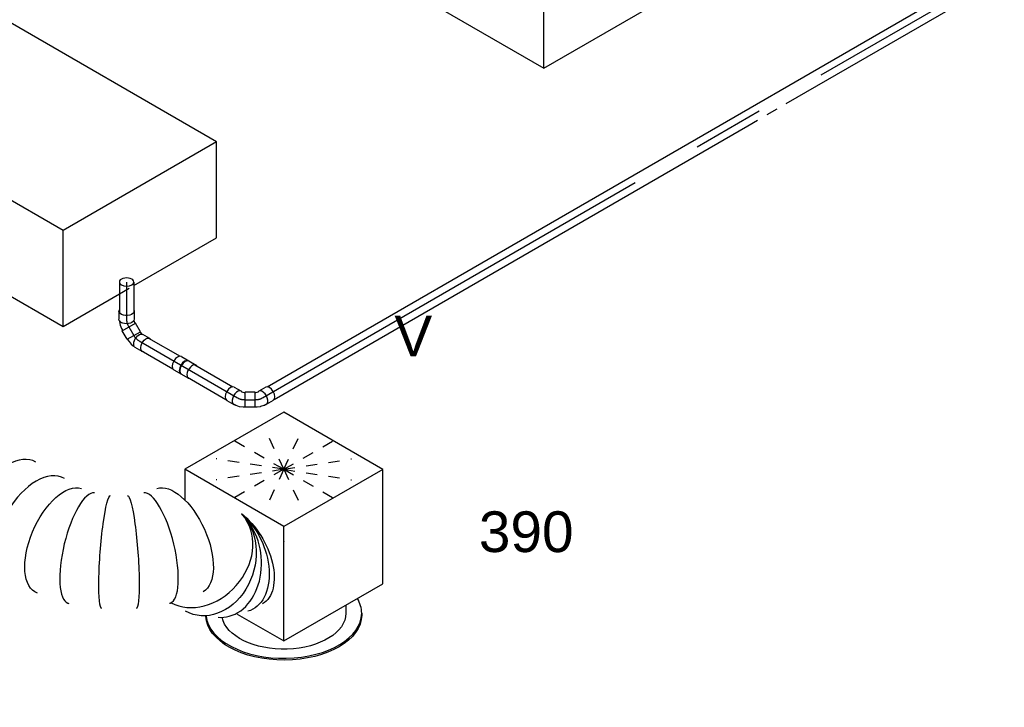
# Model space of a CAD drawing. Extents: x -138812 to 250702, y -18987 to 104055.
# Tile 10 of 193: x 10897 to 13077, y 18790 to 20311. Entities that reach past the tile are written whole.
import ezdxf
from ezdxf.enums import TextEntityAlignment as Align

# ---------------------------------------------------------------- set-up
doc = ezdxf.new("R2010")
doc.units = 0
doc.header["$LTSCALE"] = 50
doc.linetypes.add('CENTER2', pattern=[28.575, 19.05, -3.175, 3.175, -3.175])
doc.linetypes.add('STREEPJES', pattern=[0.1, 0.05, -0.05])
doc.layers.get('0').update_dxf_attribs({"linetype": 'CONTINUOUS'})
for name, color, linetype in [('lMcht aanvoer bestaand_PR', 1, 'CONTINUOUS'), ('lucht aanvoer bestaand', 8, 'CONTINUOUS'), ('WL524---_D', 153, 'CONTINUOUS'), ('WL524---_HARTLIJN', 8, 'CONTINUOUS'), ('WL570---_TOEVOER', 3, 'CONTINUOUS'), ('WL570---_TOEVOER_RST', 2, 'CONTINUOUS'), ('WL570---_TOEVOER_RST_HL', 1, 'CONTINUOUS'), ('WL5911--_D', 2, 'CONTINUOUS'), ('WM570---_TOEVOER_PR', 1, 'CONTINUOUS'), ('WM570---_TOEVOER_RST_PR', 1, 'CONTINUOUS')]:
    doc.layers.add(name, color=color, linetype=linetype)
doc.styles.add('BURO-018', font='ARIAL.TTF', dxfattribs={"height": 90})
doc.styles.add('BURO-025', font='ARIAL.TTF', dxfattribs={"height": 125})

# ---------------------------------------------------------------- blocks, each defined once
blk = doc.blocks.new('*U770')
at = {"color": 0, "ltscale": 10}
for p, q in [((20.9, 16, -10597.1), (1872.5, 16, -10597.1)), ((20.9, -16, -10597.1), (1231.4, -16, -10597.1)), ((1329.4, -16, -10597.1), (1872.5, -16, -10597.1))]:
    blk.add_line(p, q, dxfattribs=at)
at = {"color": 8, "linetype": 'STREEPJES', "ltscale": 10}
blk.add_line((1231.4, -16, -10597.1), (1329.4, -16, -10597.1), dxfattribs=at)
at = {"layer": 'WL524---_HARTLIJN', "linetype": 'CENTER2'}
blk.add_line((0, 0, -10597.1), (1887.5, 0, -10597.1), dxfattribs=at)
at = {"layer": 'WL524---_D', "color": 1, "style": 'BURO-018'}
blk.add_attdef('POSNR', text='', height=90, dxfattribs=at).set_placement((0, 0), align=Align.MIDDLE)
blk = doc.blocks.new('*U771')
at = {"color": 0, "ltscale": 10}
for p, q in [((15, 16, -10502.6), (112.7, 16, -10502.6)), ((15, -16, -10502.6), (112.7, -16, -10502.6))]:
    blk.add_line(p, q, dxfattribs=at)
at = {"layer": 'WL524---_HARTLIJN', "linetype": 'CENTER2'}
blk.add_line((0, 0, -10502.6), (133.6, 0, -10502.6), dxfattribs=at)
at = {"layer": 'WL524---_D', "color": 1, "style": 'BURO-018'}
blk.add_attdef('POSNR', text='', height=90, dxfattribs=at).set_placement((0, 0), align=Align.MIDDLE)
blk = doc.blocks.new('*U772')
at = {"color": 0, "ltscale": 10}
for p, q in [((19.3, 30.5, -10602.9), (0.3, 19.5, -10602.9)), ((36.1, 1.5, -10602.9), (19.3, 30.5, -10602.9)), ((-26.1, 16.8, -10602.9), (-8.2, 16.8, -10602.9)), ((-7.5, 16, -10602.9), (-6.7, 16, -10602.9)), ((-6.7, 16, -10602.9), (-4.4, 16.5, -10602.9)), ((-4.4, 16.5, -10602.9), (-1.5, 17.6, -10602.9)), ((-1.5, 17.6, -10602.9), (0, 18.5, -10602.9)), ((0.3, 19.5, -10602.9), (0, 18.5, -10602.9)), ((17.1, -9.5, -10602.9), (0.3, 19.5, -10602.9)), ((36.1, 1.5, -10602.9), (17.1, -9.5, -10602.9)), ((-26.1, -16.8, -10602.9), (-8.2, -16.8, -10602.9)), ((-7.5, -16, -10602.9), (-3.9, -16, -10602.9)), ((-3.1, -15.9, -10602.9), (-3.9, -16, -10602.9)), ((-3.1, -15.9, -10602.9), (4.5, -14.4, -10602.9)), ((4.5, -14.4, -10602.9), (4.8, -14.3, -10602.9)), ((4.8, -14.3, -10602.9), (12.4, -11.3, -10602.9)), ((12.4, -11.3, -10602.9), (16, -9.3, -10602.9)), ((17.1, -9.5, -10602.9), (16, -9.3, -10602.9))]:
    blk.add_line(p, q, dxfattribs=at)
for centre, start_param, end_param in [((-26.1, 0, -10602.9), 3.141593, 6.283185), ((-8.2, 0, -10602.9), 2.879075, 6.59303)]:
    blk.add_ellipse(centre, major_axis=(0, -16.8), ratio=0.57735, start_param=start_param, end_param=end_param, dxfattribs=at)
at = {"layer": 'WL524---_HARTLIJN', "linetype": 'CENTER2'}
blk.add_ellipse((1.6, 15.7, -10602.9), major_axis=(19.2, 11.1), ratio=0.57735, start_param=3.926991, end_param=4.712389, dxfattribs=at)
at = {"layer": 'WL524---_D', "color": 1, "style": 'BURO-018'}
blk.add_attdef('POSNR', text='', height=90, dxfattribs=at).set_placement((0, 0), align=Align.MIDDLE)
blk = doc.blocks.new('*U773')
at = {"color": 0, "ltscale": 10}
for p, q in [((14.2, 27.6, -10602.9), (-1.3, 18.6, -10602.9)), ((-9, 16, -10602.9), (-7.5, 16, -10602.9)), ((-7.5, 16, -10602.9), (-4.4, 16.5, -10602.9)), ((-4.4, 16.5, -10602.9), (-2.2, 17.2, -10602.9)), ((-2.2, 17.2, -10602.9), (-1.5, 17.6, -10602.9)), ((-9, -16, -10602.9), (-5.1, -16, -10602.9)), ((-5, -16, -10602.9), (3, -14.8, -10602.9)), ((3.3, -14.7, -10602.9), (3, -14.8, -10602.9)), ((3.3, -14.7, -10602.9), (10.7, -12.2, -10602.9)), ((10.7, -12.2, -10602.9), (11.4, -11.9, -10602.9)), ((11.4, -11.9, -10602.9), (14.5, -10.1, -10602.9)), ((31, -1.5, -10602.9), (15.5, -10.5, -10602.9))]:
    blk.add_line(p, q, dxfattribs=at)
for centre, start_param, end_param in [((22.6, 13.1, -10602.9), 3.141593, 6.283185), ((7.1, 4.1, -10602.9), 2.831748, 6.545703)]:
    blk.add_ellipse(centre, major_axis=(-8.4, 14.5), ratio=0.57735, start_param=start_param, end_param=end_param, dxfattribs=at)
at = {"layer": 'WL524---_HARTLIJN', "linetype": 'CENTER2'}
blk.add_line((-31, 0, -10602.9), (-9.2, 0, -10602.9), dxfattribs=at)
blk.add_ellipse((-9.2, 12.8, -10602.9), major_axis=(22.2, 0), ratio=0.57735, start_param=4.712389, end_param=5.497787, dxfattribs=at)
at = {"layer": 'WL524---_D', "color": 1, "style": 'BURO-018'}
blk.add_attdef('POSNR', text='', height=90, dxfattribs=at).set_placement((0, 0), align=Align.MIDDLE)
blk = doc.blocks.new('*U774')
at = {"color": 0, "ltscale": 10}
for p, q in [((-18, 16.8, -10501.4), (19.6, 16.8, -10501.4)), ((-18, -16.8, -10501.4), (19.6, -16.8, -10501.4))]:
    blk.add_line(p, q, dxfattribs=at)
for centre, start_param, end_param in [((-18, 0, -10501.4), 3.141593, 6.283185), ((0, 0, -10501.4), 3.141593, 6.283185), ((1.6, 0, -10501.4), 3.141593, 6.283185), ((19.6, 0, -10501.4), 3.141593, 6.59303), ((19.6, 0, -10501.4), 2.831748, 3.138451)]:
    blk.add_ellipse(centre, major_axis=(0, -16.8), ratio=0.57735, start_param=start_param, end_param=end_param, dxfattribs=at)
at = {"layer": 'WL524---_HARTLIJN', "linetype": 'CENTER2'}
blk.add_line((0, 0, -10501.4), (1.6, 0, -10501.4), dxfattribs=at)
at = {"layer": 'WL524---_D', "color": 1, "style": 'BURO-018'}
blk.add_attdef('POSNR', text='', height=90, dxfattribs=at).set_placement((0, 0), align=Align.MIDDLE)
blk = doc.blocks.new('*U775')
at = {"color": 0, "ltscale": 10}
for p, q in [((15, 16, -10419), (95.7, 16, -10419)), ((15, -16, -10419), (95.7, -16, -10419))]:
    blk.add_line(p, q, dxfattribs=at)
at = {"layer": 'WL524---_HARTLIJN', "linetype": 'CENTER2'}
blk.add_line((0, 0, -10419), (116.6, 0, -10419), dxfattribs=at)
at = {"layer": 'WL524---_D', "color": 1, "style": 'BURO-018'}
blk.add_attdef('POSNR', text='', height=90, dxfattribs=at).set_placement((0, 0), align=Align.MIDDLE)
blk = doc.blocks.new('*U776')
at = {"color": 0, "ltscale": 10}
for p, q in [((14.2, 27.6, -10413.2), (-1.3, 18.6, -10413.2)), ((-9, 16, -10413.2), (-7.5, 16, -10413.2)), ((-7.5, 16, -10413.2), (-4.4, 16.5, -10413.2)), ((-4.8, 10.9, -10413.2), (-4.8, 10.3, -10413.2)), ((-4.4, 16.5, -10413.2), (-3.2, 16.9, -10413.2)), ((-9, -16, -10413.2), (-5.1, -16, -10413.2)), ((-5, -16, -10413.2), (3, -14.8, -10413.2)), ((3, -14.8, -10413.2), (3.3, -14.7, -10413.2)), ((3.3, -14.7, -10413.2), (10.7, -12.2, -10413.2)), ((7.1, -9.6, -10413.2), (6.5, -9.3, -10413.2)), ((11.4, -11.9, -10413.2), (10.7, -12.2, -10413.2)), ((11.4, -11.9, -10413.2), (12.5, -11.3, -10413.2)), ((31, -1.5, -10413.2), (15.5, -10.5, -10413.2))]:
    blk.add_line(p, q, dxfattribs=at)
at = {"color": 0, "ltscale": 10, "extrusion": (-2.77556e-17, -4.80741e-17, -1)}
for centre, start_param, end_param in [((22.6, 13.1, -10413.2), 0, 3.451437), ((7.1, 4.1, -10413.2), 0, 3.141593), ((22.6, 13.1, -10413.2), 5.973341, 6.280044)]:
    blk.add_ellipse(centre, major_axis=(8.4, -14.5), ratio=0.57735, start_param=start_param, end_param=end_param, dxfattribs=at)
at = {"layer": 'WL524---_HARTLIJN', "linetype": 'CENTER2'}
blk.add_line((-31, 0, -10413.2), (-9.2, 0, -10413.2), dxfattribs=at)
blk.add_ellipse((-9.2, 12.8, -10413.2), major_axis=(-22.2, 0), ratio=0.57735, start_param=1.570796, end_param=2.356194, dxfattribs=at)
at = {"layer": 'WL524---_D', "color": 1, "style": 'BURO-018'}
blk.add_attdef('POSNR', text='', height=90, dxfattribs=at).set_placement((0, 0), align=Align.MIDDLE)
blk = doc.blocks.new('*U777')
at = {"color": 0, "ltscale": 10}
for p, q in [((19.3, 30.5, -10413.2), (0.3, 19.5, -10413.2)), ((36.1, 1.5, -10413.2), (19.3, 30.5, -10413.2)), ((-26.1, 16.8, -10413.2), (-8.2, 16.8, -10413.2)), ((-5.6, 16.2, -10413.2), (-4.4, 16.5, -10413.2)), ((-4.4, 16.5, -10413.2), (-1.5, 17.6, -10413.2)), ((-1.5, 17.6, -10413.2), (0, 18.5, -10413.2)), ((-1.3, 11.9, -10413.2), (-1, 11.3, -10413.2)), ((0.3, 19.5, -10413.2), (0, 18.5, -10413.2)), ((17.1, -9.5, -10413.2), (0.3, 19.5, -10413.2)), ((36.1, 1.5, -10413.2), (17.1, -9.5, -10413.2)), ((-26.1, -16.8, -10413.2), (-8.2, -16.8, -10413.2)), ((-5.2, -16, -10413.2), (-3.9, -16, -10413.2)), ((-3.9, -16, -10413.2), (-3.1, -15.9, -10413.2)), ((-3.1, -15.9, -10413.2), (4.5, -14.4, -10413.2)), ((-1.3, -11.9, -10413.2), (-1, -11.3, -10413.2)), ((4.8, -14.3, -10413.2), (4.5, -14.4, -10413.2)), ((4.8, -14.3, -10413.2), (12.4, -11.3, -10413.2)), ((12.4, -11.3, -10413.2), (16, -9.3, -10413.2)), ((17.1, -9.5, -10413.2), (16, -9.3, -10413.2))]:
    blk.add_line(p, q, dxfattribs=at)
at = {"color": 0, "ltscale": 10, "extrusion": (8.32667e-17, -2.22045e-16, -1)}
for centre, start_param, end_param in [((-26.1, 0, -10413.2), 0, 3.451437), ((-26.1, 0, -10413.2), 5.973341, 6.280044), ((-8.2, 0, -10413.2), 0, 3.141593)]:
    blk.add_ellipse(centre, major_axis=(0, 16.8), ratio=0.57735, start_param=start_param, end_param=end_param, dxfattribs=at)
at = {"layer": 'WL524---_HARTLIJN', "linetype": 'CENTER2'}
blk.add_ellipse((1.6, 15.7, -10413.2), major_axis=(-19.2, -11.1), ratio=0.57735, start_param=0.785398, end_param=1.570796, dxfattribs=at)
at = {"layer": 'WL524---_D', "color": 1, "style": 'BURO-018'}
blk.add_attdef('POSNR', text='', height=90, dxfattribs=at).set_placement((0, 0), align=Align.MIDDLE)
blk = doc.blocks.new('*U778')
at = {"color": 0, "ltscale": 10}
for p, q in [((0, 16, -10477.3), (67.5, 16, -10477.3)), ((0, -16, -10477.3), (67.5, -16, -10477.3))]:
    blk.add_line(p, q, dxfattribs=at)
for start_param, end_param in [(0, 3.141593), (3.141593, 6.283185)]:
    blk.add_ellipse((0, 0, -10477.3), major_axis=(0, 16), ratio=0.57735, start_param=start_param, end_param=end_param, dxfattribs=at)
at = {"layer": 'WL524---_HARTLIJN', "linetype": 'CENTER2'}
blk.add_line((0, 0, -10477.3), (82.5, 0, -10477.3), dxfattribs=at)
at = {"layer": 'WL524---_D', "color": 1, "style": 'BURO-018'}
blk.add_attdef('POSNR', text='', height=90, dxfattribs=at).set_placement((0, 0), align=Align.MIDDLE)
blk = doc.blocks.new('*U802')
at = {"color": 0, "ltscale": 10}
for p, q in [((-71.4, 335.9, -9815.6), (-67.4, 335.9, -9815.6)), ((193.9, -123.7, -9815.6), (-71.4, 335.9, -9815.6)), ((198, -123.7, -9815.6), (-67.4, 335.9, -9815.6)), ((2128.7, 335.9, -9815.6), (2108.3, 300.5, -9815.6)), ((2132.8, 335.9, -9815.6), (2128.7, 335.9, -9815.6)), ((2394, -123.7, -9815.6), (2128.7, 335.9, -9815.6)), ((2398.1, -123.7, -9815.6), (2132.8, 335.9, -9815.6)), ((-46.9, 300.5, -9815.6), (2128.7, 300.5, -9815.6)), ((2373.6, -123.7, -9815.6), (2128.7, 300.5, -9815.6)), ((71.4, -335.9, -9815.6), (193.9, -123.7, -9815.6)), ((75.5, -335.9, -9815.6), (198, -123.7, -9815.6)), ((193.9, -123.7, -9815.6), (198, -123.7, -9815.6)), ((198, -123.7, -9815.6), (2373.6, -123.7, -9815.6)), ((2271.6, -300.5, -9815.6), (2373.6, -123.7, -9815.6)), ((2271.6, -335.9, -9815.6), (2394, -123.7, -9815.6)), ((2275.6, -335.9, -9815.6), (2398.1, -123.7, -9815.6)), ((2398.1, -123.7, -9815.6), (2394, -123.7, -9815.6)), ((95.9, -300.5, -9815.6), (1128.7, -300.5, -9815.6)), ((1359.6, -300.5, -9815.6), (1660.3, -300.5, -9815.6)), ((1948.9, -300.5, -9815.6), (2271.6, -300.5, -9815.6)), ((2251.1, -300.5, -9815.6), (2271.6, -335.9, -9815.6)), ((71.4, -335.9, -9815.6), (75.5, -335.9, -9815.6)), ((2275.6, -335.9, -9815.6), (2271.6, -335.9, -9815.6))]:
    blk.add_line(p, q, dxfattribs=at)
at = {"color": 8, "linetype": 'STREEPJES', "ltscale": 10}
for p, q in [((1128.7, -300.5, -9815.6), (1359.6, -300.5, -9815.6)), ((1660.3, -300.5, -9815.6), (1948.9, -300.5, -9815.6))]:
    blk.add_line(p, q, dxfattribs=at)
at = {"layer": 'lMcht aanvoer bestaand_PR', "color": 1, "style": 'BURO-018'}
blk.add_attdef('POSNR', text='', height=90, dxfattribs=at).set_placement((0, 0), align=Align.MIDDLE)
blk = doc.blocks.new('*U822')
at = {"color": 0, "ltscale": 10}
for centre, major_axis, ratio, start_param, end_param in [((603.5, 129.8, -11186.2), (26.1, 123.3), 0.800227, 3.333486, 6.110232), ((641.3, 138.6, -11186.2), (72.2, -103.1), 0.748523, 0.131194, 2.434221), ((508.2, 93.4, -11186.2), (-86.5, 90.8), 0.313149, 3.167995, 6.256783), ((0, 0, -11186.2), (0, -125), 0.57735, 3.141593, 6.283185), ((36.3, 0, -11186.2), (0, -125), 0.57735, 3.141593, 6.283185), ((109, 0, -11186.2), (0, -125), 0.57735, 3.141593, 6.283185), ((181.7, 0, -11186.2), (0, -125), 0.57735, 3.141593, 6.283185), ((254.3, 0, -11186.2), (0, -125), 0.57735, 3.141593, 6.283185), ((364.4, 10.4, -11186.2), (35.4, -120.3), 0.313149, 3.167995, 6.256783), ((641.3, 138.6, -11186.2), (72.2, -103.1), 0.748523, 6.151991, 6.414379), ((508.2, 93.4, -11186.2), (-86.5, 90.8), 0.313149, 3.11519, 3.167995), ((364.4, 10.4, -11186.2), (35.4, -120.3), 0.313149, 6.256783, 6.309588)]:
    blk.add_ellipse(centre, major_axis=major_axis, ratio=ratio, start_param=start_param, end_param=end_param, dxfattribs=at)
at = {"color": 0, "ltscale": 10, "extrusion": (-8.97074e-17, -5.17926e-17, -1)}
for centre, major_axis, ratio, start_param, end_param in [((664.6, 166.8, -11186.2), (-108.3, 62.5), 0.57735, 0.965256, 3.141593), ((622.7, 129.9, -11186.2), (-27.7, 123), 0.800204, 0.442721, 3.314522), ((657.8, 155.1, -11186.2), (99.7, -76.5), 0.645958, 4.034967, 6.368045), ((542.5, 132.1, -11186.2), (101.8, -73.4), 0.497511, 3.191932, 6.232846), ((465.1, 58.7, -11186.2), (70.8, -103.4), 0.106869, 3.14981, 6.291403), ((416, 30.4, -11186.2), (-54.2, 113.1), 0.106869, 3.133375, 6.274968), ((313.8, 0, -11186.2), (12.6, -124.8), 0.497511, 6.232846, 9.374438)]:
    blk.add_ellipse(centre, major_axis=major_axis, ratio=ratio, start_param=start_param, end_param=end_param, dxfattribs=at)
at = {"layer": 'WM570---_TOEVOER_PR', "color": 1, "style": 'BURO-018'}
blk.add_attdef('POSNR', text='', height=90, dxfattribs=at).set_placement((0, 0), align=Align.MIDDLE)
blk = doc.blocks.new('*U953')
at = {"color": 0, "ltscale": 10}
for p, q in [((-110.2, 247.5, -11123.9), (-144.1, 188.8, -11123.9)), ((142.9, 247.5, -11123.9), (-110.2, 247.5, -11123.9)), ((16.3, 28.3, -11123.9), (-110.2, 247.5, -11123.9)), ((269.4, 28.3, -11123.9), (142.9, 247.5, -11123.9)), ((-110.2, -190.9, -11123.9), (16.3, 28.3, -11123.9)), ((269.4, 28.3, -11123.9), (16.3, 28.3, -11123.9)), ((142.9, -190.9, -11123.9), (269.4, 28.3, -11123.9)), ((-169.6, -88, -11123.9), (-110.2, -190.9, -11123.9)), ((-110.2, -190.9, -11123.9), (142.9, -190.9, -11123.9)), ((48.5, -190.9, -11123.9), (39.5, -206.6, -11123.9)), ((69.8, -224.1, -11123.9), (67.7, -227.7, -11123.9))]:
    blk.add_line(p, q, dxfattribs=at)
at = {"color": 8, "linetype": 'STREEPJES', "ltscale": 10}
for q in [(16.3, 247.5, -11123.9), (-38.5, 232.8, -11123.9), (88.1, 232.8, -11123.9), (-61.6, 192.7, -11123.9), (157.6, 192.7, -11123.9), (-46.9, 137.9, -11123.9), (1.6, 83.1, -11123.9), (71.1, 43, -11123.9), (142.9, 28.3, -11123.9), (197.7, 43, -11123.9), (220.8, 83.1, -11123.9), (206.2, 137.9, -11123.9)]:
    blk.add_line((79.6, 137.9, -11123.9), q, dxfattribs=at)
at = {"color": 0, "ltscale": 10, "extrusion": (2.67592e-17, -7.95482e-17, -1)}
for centre, major_axis, end_param in [((-81.6, -141.4, -11123.9), (149.4, -86.2), 3.11853), ((-79.6, -137.9, -11123.9), (119.1, -68.7), 3.028235)]:
    blk.add_ellipse(centre, major_axis=major_axis, ratio=0.57735, start_param=0, end_param=end_param, dxfattribs=at)
at = {"color": 0, "ltscale": 10}
for start_param, end_param in [(3.205963, 6.283185), (0, 0.335601)]:
    blk.add_ellipse((-79.6, -137.9, -11123.9), major_axis=(149.4, -86.2), ratio=0.57735, start_param=start_param, end_param=end_param, dxfattribs=at)
at = {"layer": 'WL570---_TOEVOER_RST_HL', "linetype": 'CENTER2'}
blk.add_circle((0, 0, -11123.9), 0.075, dxfattribs=at)
at = {"layer": 'WL570---_TOEVOER_RST', "color": 1, "style": 'BURO-018'}
for tag in ['MC', 'Q']:
    blk.add_attdef(tag, text='', height=90, dxfattribs=at).set_placement((0, 0), align=Align.MIDDLE)
at = {"layer": 'WM570---_TOEVOER_RST_PR', "color": 1, "style": 'BURO-018'}
blk.add_attdef('POSNR', text='', height=90, dxfattribs=at).set_placement((0, 0), align=Align.MIDDLE)
blk = doc.blocks.new('*U985')
at = {"color": 2, "ltscale": 10}
for p, q in [((-377.6, 498.5, -10107.9), (-442.8, 385.6, -10107.9)), ((14.3, 498.5, -10107.9), (-377.6, 498.5, -10107.9)), ((91.9, -314.7, -10107.9), (-377.6, 498.5, -10107.9)), ((483.8, -314.7, -10107.9), (14.3, 498.5, -10107.9)), ((-414.8, 195.2, -10107.9), (-391.3, 154.6, -10107.9)), ((-275.2, -46.6, -10107.9), (-246.3, -96.7, -10107.9)), ((-130.1, -297.9, -10107.9), (-14.3, -498.5, -10107.9)), ((-14.3, -498.5, -10107.9), (91.9, -314.7, -10107.9)), ((483.8, -314.7, -10107.9), (91.9, -314.7, -10107.9)), ((377.6, -498.5, -10107.9), (483.8, -314.7, -10107.9)), ((-14.3, -498.5, -10107.9), (129.5, -498.5, -10107.9)), ((166.5, -498.5, -10107.9), (377.6, -498.5, -10107.9))]:
    blk.add_line(p, q, dxfattribs=at)
at = {"color": 8, "linetype": 'STREEPJES', "ltscale": 10}
for p, q in [((-442.8, 385.6, -10107.9), (-483.8, 314.7, -10107.9)), ((-483.8, 314.7, -10107.9), (-414.8, 195.2, -10107.9)), ((-391.3, 154.6, -10107.9), (-275.2, -46.6, -10107.9)), ((-246.3, -96.7, -10107.9), (-130.1, -297.9, -10107.9)), ((129.5, -498.5, -10107.9), (166.5, -498.5, -10107.9))]:
    blk.add_line(p, q, dxfattribs=at)
at = {"layer": 'WL5911--_D', "color": 2, "style": 'BURO-025'}
blk.add_attdef('POSNR', text='', height=125, dxfattribs=at).set_placement((0, 0), align=Align.MIDDLE)
blk = doc.blocks.new('*U996')
at = {"color": 2, "ltscale": 10}
for p, q in [((-326.6, 410.1, -9381.3), (-432.7, 226.3, -9381.3)), ((65.3, 410.1, -9381.3), (-326.6, 410.1, -9381.3)), ((40.8, -226.3, -9381.3), (-326.6, 410.1, -9381.3)), ((432.7, -226.3, -9381.3), (65.3, 410.1, -9381.3)), ((-432.7, 226.3, -9381.3), (-65.3, -410.1, -9381.3)), ((-65.3, -410.1, -9381.3), (40.8, -226.3, -9381.3)), ((432.7, -226.3, -9381.3), (40.8, -226.3, -9381.3)), ((326.6, -410.1, -9381.3), (432.7, -226.3, -9381.3)), ((-65.3, -410.1, -9381.3), (326.6, -410.1, -9381.3))]:
    blk.add_line(p, q, dxfattribs=at)
at = {"layer": 'WL5911--_D', "color": 2, "style": 'BURO-025'}
blk.add_attdef('POSNR', text='', height=125, dxfattribs=at).set_placement((0, 0), align=Align.MIDDLE)

msp = doc.modelspace()

# ---------------------------------------------------------------- block references
at = {"layer": 'lucht aanvoer bestaand', "rotation": 30.00000000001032}
msp.add_blockref('*U802', (9073.46088, 20302.66849, 9815.64171), dxfattribs=at)
at = {"layer": 'WL524---_D'}
for name, p, rotation in [('*U770', (11434.73069, 19474.54281, 10597.07685), 30.00000000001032), ('*U778', (11133.86072, 19730.72336, 10477.26995), 270), ('*U777', (11133.86072, 19640.0852, 10413.17909), 270), ('*U776', (11154.36072, 19604.57816, 10413.17909), 299.9999999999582), ('*U775', (11161.43179, 19600.49568, 10418.95259), 329.9999999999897), ('*U774', (11262.45286, 19542.17113, 10501.43595), 329.9999999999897), ('*U771', (11263.86708, 19541.35464, 10502.59065), 329.9999999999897), ('*U772', (11386.65962, 19470.46033, 10602.85035), 329.9999999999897)]:
    msp.add_blockref(name, p, dxfattribs=dict(at, rotation=rotation))
msp.add_blockref('*U773', (11427.65962, 19470.46033, 10602.85035), dxfattribs=at)
at = {"layer": 'WL570---_TOEVOER', "rotation": 329.9999999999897}
msp.add_blockref('*U822', (10713.38511, 19315.15376, 11186.21767), dxfattribs=at)
at = {"layer": 'WL570---_TOEVOER_RST'}
ref = msp.add_blockref('*U953', (11481.93823, 19157.15486, 11123.87348), dxfattribs=dict(at, rotation=30.00000000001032))
ref.add_attrib('Q', '390', dxfattribs={"color": 1, "height": 90, "style": 'BURO-018'}).set_placement((12018.73399, 19178.39889), align=Align.MIDDLE)
ref.add_attrib('MC', 'V', dxfattribs={"color": 1, "height": 90, "style": 'BURO-018'}).set_placement((11768.73399, 19611.4116), align=Align.MIDDLE)
at = {"layer": 'WL5911--_D', "rotation": 30.00000000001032}
for name, p in [('*U996', (11909.21236, 20591.41082, 9381.31763)), ('*U985', (10756.43929, 20071.54111, 10107.86416))]:
    msp.add_blockref(name, p, dxfattribs=at)

doc.saveas('drawing.dxf')
